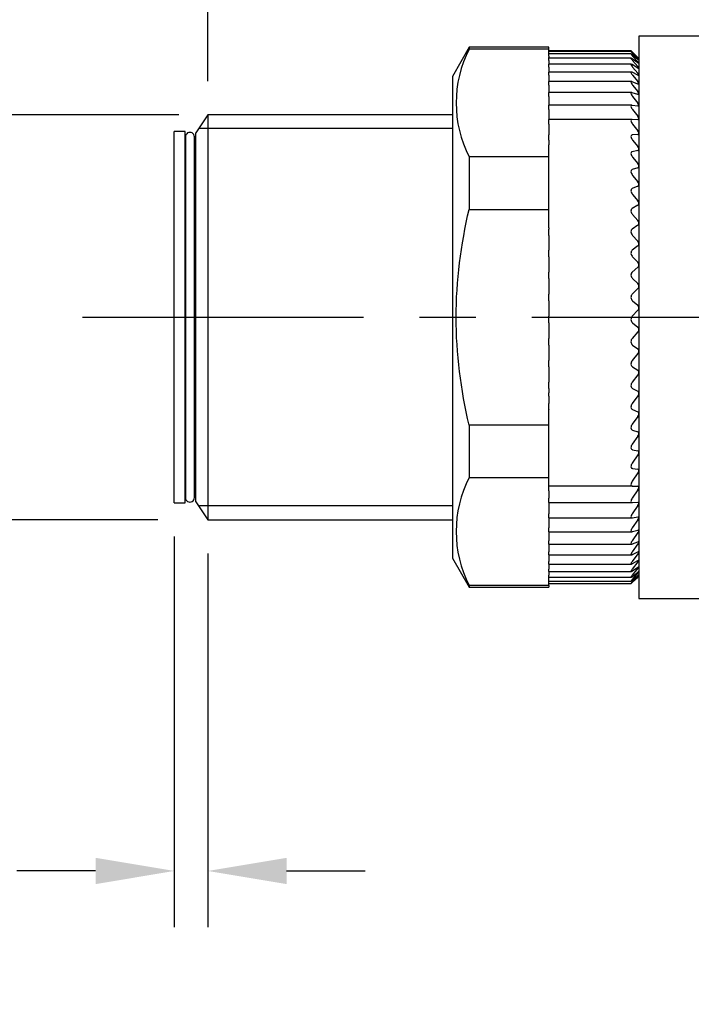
# Model space of a CAD drawing. Header units: inches. Extents: x 0 to 279, y 0 to 216.
# Tile 3 of 8: x 101 to 131, y 96 to 140. Entities that reach past the tile are written whole.
import ezdxf

# ---------------------------------------------------------------- set-up
doc = ezdxf.new("R2010")
doc.units = ezdxf.units.IN
doc.header["$LTSCALE"] = 10
doc.header["$MEASUREMENT"] = 0
doc.linetypes.add('CENTER', pattern=[2, 1.25, -0.25, 0.25, -0.25])
doc.layers.add('center', color=40, linetype='CENTER')
doc.layers.add('DIM', color=140, linetype='Continuous')
doc.dimstyles.get("Standard").update_dxf_attribs({"dimtxt": 4, "dimasz": 3.5, "dimexe": 2.5, "dimexo": 1.5, "dimgap": 1, "dimtad": 0, "dimtih": 1, "dimtoh": 1, "dimdec": 1, "dimzin": 0, "dimdsep": 46, "dimtxsty": 'Standard', "dimcen": 0, "dimadec": 0, "dimazin": 0, "dimtfac": 1, "dimtdec": 1, "dimtofl": 0, "dimtmove": 0, "dimatfit": 3, "dimfxl": 0, "dimtolj": 1, "dimtzin": 0, "dimarcsym": 0})

# ---------------------------------------------------------------- blocks, each defined once
blk = doc.blocks.new('*D18')
at = {"layer": 'Defpoints', "color": 0}
for p in [(166.516, 158.3), (109.274, 135.692), (166.516, 134.892)]:
    blk.add_point(p, dxfattribs=at)
at = {"layer": 'DIM', "color": 0, "lineweight": -2}
for p, q in [((109.274, 137.192), (109.274, 160.8)), ((166.516, 136.392), (166.516, 160.8)), ((112.774, 158.3), (126.331, 158.3)), ((163.016, 158.3), (149.664, 158.3))]:
    blk.add_line(p, q, dxfattribs=at)
at = {"layer": 'DIM', "color": 0}
for points in [[(112.774, 158.883), (112.774, 157.717), (109.274, 158.3)], [(163.016, 158.883), (163.016, 157.717), (166.516, 158.3)]]:
    blk.add_solid(points, dxfattribs=at)
at = {"layer": 'DIM', "color": 0, "insert": (137.997, 158.3), "char_height": 4, "attachment_point": 5}
blk.add_mtext('\\A1; 57.2\\P [2.25]', dxfattribs=at)
blk = doc.blocks.new('*D21')
at = {"layer": 'Defpoints', "color": 0}
for p in [(199.726, 176.908), (109.274, 135.692), (199.726, 131.942)]:
    blk.add_point(p, dxfattribs=at)
at = {"layer": 'DIM', "color": 0, "lineweight": -2}
for p, q in [((109.274, 137.192), (109.274, 179.408)), ((199.726, 133.442), (199.726, 179.408)), ((112.774, 176.908), (144.833, 176.908)), ((196.226, 176.908), (164.167, 176.908))]:
    blk.add_line(p, q, dxfattribs=at)
at = {"layer": 'DIM', "color": 0}
for points in [[(112.774, 177.491), (112.774, 176.325), (109.274, 176.908)], [(196.226, 177.491), (196.226, 176.325), (199.726, 176.908)]]:
    blk.add_solid(points, dxfattribs=at)
at = {"layer": 'DIM', "color": 0, "char_height": 4, "attachment_point": 5}
for s, insert in [('\\A1;90.5', (154.5, 179.908)), ('\\A1;[3.56]', (154.5, 173.908))]:
    blk.add_mtext(s, dxfattribs=dict(at, insert=insert))
blk = doc.blocks.new('*D19')
at = {"layer": 'Defpoints', "color": 0}
for p in [(109.478, 135.692), (90.354, 117.692), (108.552, 117.692)]:
    blk.add_point(p, dxfattribs=at)
at = {"layer": 'DIM', "color": 0, "lineweight": -2}
for p, q in [((107.978, 135.692), (87.854, 135.692)), ((90.354, 132.192), (90.354, 129.446)), ((90.354, 121.192), (90.354, 123.446)), ((107.052, 117.692), (87.854, 117.692))]:
    blk.add_line(p, q, dxfattribs=at)
at = {"layer": 'DIM', "color": 0}
for points in [[(89.771, 132.192), (90.937, 132.192), (90.354, 135.692)], [(89.771, 121.192), (90.937, 121.192), (90.354, 117.692)]]:
    blk.add_solid(points, dxfattribs=at)
at = {"layer": 'DIM', "color": 0, "insert": (90.354, 126.446), "char_height": 4, "attachment_point": 5}
blk.add_mtext('\\A1;M18X1', dxfattribs=at)
blk = doc.blocks.new('*D23')
at = {"layer": 'Defpoints', "color": 0}
for p in [(107.781, 118.442), (109.274, 117.692), (107.781, 102.075)]:
    blk.add_point(p, dxfattribs=at)
at = {"layer": 'DIM', "color": 0, "lineweight": -2}
for p, q in [((107.781, 116.942), (107.781, 99.575)), ((109.274, 116.192), (109.274, 99.575)), ((104.281, 102.075), (100.781, 102.075)), ((112.774, 102.075), (116.274, 102.075))]:
    blk.add_line(p, q, dxfattribs=at)
at = {"layer": 'DIM', "color": 0}
for points in [[(104.281, 102.658), (104.281, 101.491), (107.781, 102.075)], [(112.774, 102.658), (112.774, 101.491), (109.274, 102.075)]]:
    blk.add_solid(points, dxfattribs=at)
at = {"layer": 'DIM', "color": 0, "char_height": 4, "attachment_point": 5}
for s, insert in [('\\A1;1.5', (91.781, 105.075)), ('\\A1;[0.06]', (91.781, 99.075))]:
    blk.add_mtext(s, dxfattribs=dict(at, insert=insert))

msp = doc.modelspace()

# ---------------------------------------------------------------- linework, layer by layer
for p, q in [((128.452, 139.192), (128.452, 114.192)), ((131.452, 139.192), (128.452, 139.192)), ((120.899, 138.692), (120.152, 137.4)), ((120.899, 138.692), (120.899, 138.616)), ((124.452, 138.692), (120.899, 138.692)), ((120.899, 138.616), (124.452, 138.616)), ((124.452, 138.616), (124.452, 138.692)), ((124.452, 138.401), (124.452, 138.616)), ((128.102, 138.54), (124.452, 138.54)), ((128.103, 138.511), (124.452, 138.511)), ((124.452, 138.303), (124.452, 138.401)), ((128.105, 138.401), (124.452, 138.401)), ((128.412, 138.225), (128.157, 138.464)), ((128.412, 138.149), (128.157, 138.364)), ((128.452, 138.192), (128.17, 138.472)), ((128.173, 138.469), (128.399, 138.243)), ((128.173, 138.427), (128.399, 138.186)), ((124.452, 138.303), (124.452, 138.234)), ((124.452, 138.211), (124.452, 138.234)), ((124.452, 138.098), (124.452, 138.211)), ((128.107, 138.211), (124.452, 138.211)), ((124.452, 138.098), (124.452, 137.941)), ((124.452, 137.812), (124.452, 137.941)), ((128.113, 137.941), (124.452, 137.941)), ((128.412, 137.994), (128.157, 138.183)), ((128.412, 137.759), (128.157, 137.921)), ((128.173, 138.303), (128.399, 138.049)), ((128.173, 138.098), (128.399, 137.832)), ((128.448, 138.191), (128.448, 138.193)), ((128.448, 138.122), (128.448, 138.13)), ((128.448, 137.972), (128.448, 137.986)), ((124.452, 137.812), (124.452, 137.593)), ((124.452, 137.449), (124.452, 137.593)), ((128.118, 137.593), (124.452, 137.593)), ((124.452, 137.449), (124.452, 137.17)), ((128.412, 137.447), (128.157, 137.58)), ((128.173, 137.812), (128.399, 137.536)), ((128.173, 137.449), (128.399, 137.165)), ((128.448, 137.744), (128.448, 137.763)), ((128.448, 137.438), (128.448, 137.463)), ((120.152, 137.4), (120.152, 115.985)), ((124.452, 137.01), (124.452, 137.17)), ((128.125, 137.17), (124.452, 137.17)), ((124.452, 137.01), (124.452, 136.72)), ((128.412, 137.059), (128.157, 137.162)), ((128.173, 137.01), (128.399, 136.72)), ((128.448, 137.056), (128.448, 137.087)), ((124.452, 136.72), (124.452, 136.676)), ((124.452, 136.499), (124.452, 136.676)), ((128.134, 136.676), (124.452, 136.676)), ((128.412, 136.598), (128.157, 136.672)), ((128.448, 136.602), (128.448, 136.638)), ((124.452, 136.499), (124.452, 136.205)), ((124.452, 136.205), (124.452, 136.112)), ((128.173, 136.499), (128.399, 136.205)), ((124.452, 135.919), (124.452, 136.112)), ((128.144, 136.112), (124.452, 136.112)), ((124.452, 135.919), (124.452, 135.623)), ((128.412, 136.068), (128.157, 136.111)), ((128.173, 135.919), (128.399, 135.623)), ((128.448, 136.079), (128.448, 136.119)), ((109.274, 135.692), (108.738, 134.892)), ((120.152, 135.692), (109.274, 135.692)), ((109.274, 135.692), (109.274, 117.692)), ((124.452, 135.623), (124.452, 135.484)), ((124.452, 135.274), (124.452, 135.484)), ((128.154, 135.484), (124.452, 135.484)), ((124.452, 135.274), (124.452, 134.979)), ((128.412, 135.473), (128.157, 135.484)), ((128.173, 135.274), (128.399, 134.979)), ((128.448, 135.489), (128.448, 135.534)), ((107.781, 118.442), (107.781, 134.942)), ((108.271, 134.942), (107.781, 134.942)), ((108.271, 118.442), (108.271, 134.942)), ((108.738, 118.492), (108.738, 134.892)), ((120.152, 135.079), (108.905, 135.079)), ((124.452, 134.979), (124.452, 134.815)), ((128.448, 134.838), (128.448, 134.888)), ((108.276, 134.709), (108.276, 118.675)), ((108.677, 118.675), (108.677, 134.709)), ((124.452, 134.815), (124.452, 134.796)), ((124.452, 134.569), (124.452, 134.796)), ((124.452, 134.569), (124.452, 134.356)), ((128.412, 134.815), (128.157, 134.796)), ((128.173, 134.569), (128.399, 134.276)), ((108.276, 134.242), (108.271, 134.242)), ((108.738, 134.242), (108.677, 134.242)), ((108.677, 134.242), (108.738, 134.242)), ((124.452, 133.82), (124.452, 134.356)), ((128.412, 134.101), (128.157, 134.051)), ((128.448, 134.13), (128.448, 134.183)), ((120.899, 133.82), (120.899, 131.488)), ((124.452, 133.82), (120.899, 133.82)), ((124.452, 131.488), (124.452, 133.82)), ((128.173, 133.809), (128.399, 133.52)), ((128.412, 133.335), (128.157, 133.254)), ((128.448, 133.369), (128.448, 133.427)), ((128.173, 132.999), (128.399, 132.717)), ((128.412, 132.522), (128.157, 132.411)), ((128.448, 132.562), (128.448, 132.623)), ((128.173, 132.144), (128.399, 131.871)), ((128.448, 131.714), (128.448, 131.777)), ((120.899, 131.488), (124.452, 131.488)), ((124.452, 130.673), (124.452, 131.488)), ((128.412, 131.668), (128.157, 131.528)), ((128.173, 131.252), (128.399, 130.988)), ((128.448, 130.83), (128.448, 130.896)), ((124.452, 130.673), (124.452, 130.611)), ((124.452, 130.327), (124.452, 130.611)), ((128.412, 130.779), (128.157, 130.611)), ((124.452, 130.327), (124.452, 130.076)), ((124.452, 130.076), (124.452, 129.862)), ((128.173, 130.327), (128.399, 130.076)), ((124.452, 129.862), (124.452, 129.666)), ((124.452, 129.377), (124.452, 129.666)), ((128.412, 129.862), (128.157, 129.666)), ((128.448, 129.917), (128.448, 129.985)), ((124.452, 129.377), (124.452, 129.14)), ((124.452, 129.14), (124.452, 128.922)), ((128.173, 129.377), (128.399, 129.14)), ((124.452, 128.922), (124.452, 128.701)), ((124.452, 128.408), (124.452, 128.701)), ((128.412, 128.922), (128.157, 128.701)), ((128.448, 128.982), (128.448, 129.051)), ((124.452, 128.408), (124.452, 128.186)), ((128.173, 128.408), (128.399, 128.186)), ((124.452, 128.186), (124.452, 127.967)), ((124.452, 127.967), (124.452, 127.722)), ((128.412, 127.967), (128.157, 127.722)), ((128.448, 128.031), (128.448, 128.1)), ((124.452, 127.427), (124.452, 127.722)), ((124.452, 127.427), (124.452, 127.223)), ((128.173, 127.427), (128.399, 127.223)), ((124.452, 127.223), (124.452, 127.003)), ((124.452, 127.003), (124.452, 126.735)), ((128.412, 127.003), (128.157, 126.735)), ((128.448, 127.07), (128.448, 127.14)), ((124.452, 126.441), (124.452, 126.735)), ((124.452, 126.441), (124.452, 126.255)), ((124.452, 126.255), (124.452, 126.036)), ((128.173, 126.441), (128.399, 126.255)), ((128.448, 126.106), (128.448, 126.177)), ((124.452, 126.036), (124.452, 125.748)), ((124.452, 125.457), (124.452, 125.748)), ((128.412, 126.036), (128.157, 125.748)), ((124.452, 125.457), (124.452, 125.291)), ((124.452, 125.291), (124.452, 125.074)), ((128.173, 125.457), (128.399, 125.291)), ((128.448, 125.147), (128.448, 125.217)), ((124.452, 125.074), (124.452, 124.768)), ((124.452, 124.481), (124.452, 124.768)), ((128.412, 125.074), (128.157, 124.768)), ((124.452, 124.481), (124.452, 124.336)), ((124.452, 124.336), (124.452, 124.124)), ((128.173, 124.481), (128.399, 124.336)), ((124.452, 124.124), (124.452, 123.801)), ((128.412, 124.124), (128.157, 123.801)), ((128.448, 124.198), (128.448, 124.267)), ((124.452, 123.521), (124.452, 123.801)), ((124.452, 123.521), (124.452, 123.398)), ((128.173, 123.521), (128.399, 123.398)), ((124.452, 123.398), (124.452, 123.329)), ((124.452, 123.183), (124.452, 123.329)), ((124.452, 123.183), (124.452, 122.854)), ((128.412, 123.192), (128.157, 122.854)), ((128.448, 123.267), (128.448, 123.335)), ((124.452, 122.583), (124.452, 122.854)), ((124.452, 122.583), (124.452, 122.57)), ((124.452, 121.896), (124.452, 122.57)), ((128.173, 122.583), (128.399, 122.483)), ((128.412, 122.284), (128.157, 121.935)), ((128.448, 122.36), (128.448, 122.426)), ((120.899, 121.896), (120.899, 119.564)), ((124.452, 121.896), (120.899, 121.896)), ((124.452, 119.564), (124.452, 121.896)), ((128.412, 121.407), (128.157, 121.049)), ((128.173, 121.674), (128.399, 121.597)), ((128.448, 121.484), (128.448, 121.547)), ((128.412, 120.567), (128.157, 120.202)), ((128.173, 120.8), (128.399, 120.748)), ((128.448, 120.644), (128.448, 120.704)), ((128.173, 119.967), (128.399, 119.94)), ((120.899, 119.564), (124.452, 119.564)), ((124.452, 119.339), (124.452, 119.564)), ((128.412, 119.77), (128.157, 119.401)), ((128.448, 119.846), (128.448, 119.903)), ((108.271, 119.142), (108.276, 119.142)), ((108.677, 119.142), (108.738, 119.142)), ((124.452, 119.182), (124.452, 119.339)), ((124.452, 119.182), (124.452, 119.181)), ((128.173, 119.182), (124.452, 119.182)), ((124.452, 118.968), (124.452, 119.181)), ((128.173, 119.182), (128.399, 119.179)), ((128.448, 119.097), (128.448, 119.149)), ((124.452, 118.968), (124.452, 118.651)), ((124.452, 118.449), (124.452, 118.651)), ((128.412, 119.022), (128.157, 118.651)), ((107.781, 118.442), (108.271, 118.442)), ((108.738, 118.492), (109.274, 117.692)), ((120.152, 118.306), (108.905, 118.306)), ((124.452, 118.449), (124.452, 118.327)), ((124.452, 118.449), (128.164, 118.449)), ((124.452, 118.327), (124.452, 117.957)), ((128.412, 118.327), (128.157, 117.957)), ((128.173, 118.449), (128.399, 118.471)), ((128.448, 118.4), (128.448, 118.449)), ((124.452, 117.772), (124.452, 117.957)), ((124.452, 117.772), (124.452, 117.691)), ((124.452, 117.772), (128.153, 117.772)), ((128.173, 117.774), (128.399, 117.821)), ((128.448, 117.762), (128.448, 117.806)), ((109.274, 117.692), (120.152, 117.692)), ((124.452, 117.691), (124.452, 117.325)), ((124.452, 117.156), (124.452, 117.325)), ((128.412, 117.691), (128.157, 117.325)), ((124.452, 117.156), (124.452, 117.118)), ((124.452, 117.156), (128.142, 117.156)), ((124.452, 117.118), (124.452, 116.758)), ((128.412, 117.118), (128.157, 116.758)), ((128.173, 117.162), (128.399, 117.232)), ((128.448, 117.186), (128.448, 117.226)), ((124.452, 116.606), (124.452, 116.758)), ((124.452, 116.606), (124.452, 116.261)), ((124.452, 116.606), (128.132, 116.606)), ((128.412, 116.613), (128.157, 116.261)), ((128.173, 116.616), (128.399, 116.711)), ((128.448, 116.678), (128.448, 116.712)), ((124.452, 116.125), (124.452, 116.261)), ((124.452, 116.125), (124.452, 115.838)), ((124.452, 116.125), (128.124, 116.125)), ((128.412, 116.178), (128.157, 115.838)), ((128.173, 116.142), (128.399, 116.259)), ((128.448, 116.239), (128.448, 116.268)), ((120.152, 115.985), (120.899, 114.692)), ((124.452, 115.717), (124.452, 115.838)), ((124.452, 115.717), (124.452, 115.49)), ((124.452, 115.717), (128.117, 115.717)), ((128.412, 115.817), (128.157, 115.49)), ((128.173, 115.741), (128.399, 115.88)), ((128.173, 115.417), (128.399, 115.578)), ((128.448, 115.874), (128.448, 115.898)), ((128.448, 115.584), (128.448, 115.603)), ((124.452, 115.384), (124.452, 115.49)), ((124.452, 115.384), (124.452, 115.221)), ((124.452, 115.384), (128.11, 115.384)), ((124.452, 115.13), (124.452, 115.221)), ((124.452, 114.768), (124.452, 115.13)), ((124.452, 115.13), (128.107, 115.13)), ((128.412, 115.532), (128.157, 115.221)), ((128.412, 115.325), (128.157, 115.032)), ((128.412, 115.199), (128.157, 114.926)), ((128.412, 115.152), (128.157, 114.901)), ((128.173, 115.172), (128.399, 115.353)), ((128.173, 115.008), (128.399, 115.208)), ((128.173, 114.926), (128.399, 115.143)), ((128.348, 115.089), (128.452, 115.192)), ((128.448, 115.373), (128.448, 115.385)), ((128.448, 115.241), (128.448, 115.248)), ((128.448, 115.189), (128.448, 115.19)), ((120.899, 114.768), (120.899, 114.692)), ((124.452, 114.768), (120.899, 114.768)), ((120.899, 114.692), (124.452, 114.692)), ((124.452, 114.955), (128.104, 114.955)), ((124.452, 114.861), (128.101, 114.861)), ((124.452, 114.848), (128.103, 114.848)), ((124.452, 114.768), (124.452, 114.692)), ((128.452, 114.192), (131.452, 114.192))]:
    msp.add_line(p, q)
for centre, radius, start, end in [((125.59, 136.218), 5.268, 152.925, 207.075), ((126.811, 136.645), 2.253, 43.3951, 45.1763), ((127.933, 137.734), 0.65, 37.5164, 44.1141), ((128.072, 137.743), 0.449, 32.8606, 43.0326), ((129.406, 139.258), 1.434, 226.116, 228.089), ((128.602, 138.361), 0.284, 227.9689, 237.1642), ((128.121, 137.58), 0.375, 29.1456, 42.0101), ((128.144, 137.313), 0.34, 26.1545, 41.0974), ((128.156, 136.958), 0.319, 23.7243, 40.3247), ((128.164, 136.524), 0.306, 21.7332, 39.7094), ((128.17, 136.017), 0.297, 20.0902, 39.2612), ((128.175, 135.442), 0.288, 18.7266, 38.9863), ((108.476, 134.71), 0.2, 359.7616, 181.2686), ((128.182, 134.803), 0.28, 17.5904, 38.8896), ((128.412, 134.856), 0.0404, 270.3925, 334.4493), ((128.189, 134.106), 0.271, 16.642, 38.9766), ((128.405, 134.147), 0.0466, 278.9074, 338.6271), ((128.198, 133.355), 0.261, 15.8509, 39.2545), ((128.397, 133.387), 0.0546, 286.5818, 341.4008), ((128.208, 132.557), 0.249, 15.1935, 39.7332), ((128.387, 132.581), 0.0644, 293.2881, 343.239), ((128.219, 131.717), 0.237, 14.6519, 40.4259), ((128.375, 131.734), 0.0757, 299.0384, 344.4672), ((128.232, 130.841), 0.224, 14.2127, 41.35), ((128.363, 130.852), 0.0884, 303.9145, 345.2957), ((128.245, 129.935), 0.209, 13.8661, 42.5283), ((128.349, 129.942), 0.102, 308.0237, 345.8554), ((128.26, 129.005), 0.194, 13.6058, 43.9892), ((128.335, 129.01), 0.117, 311.4738, 346.2261), ((128.275, 128.059), 0.178, 13.4293, 45.7688), ((128.319, 128.062), 0.133, 314.3627, 346.4558), ((128.303, 127.582), 0.202, 136.1374, 230.0932), ((128.291, 127.103), 0.162, 13.3381, 47.9115), ((128.304, 127.104), 0.148, 316.774, 346.5734), ((128.302, 126.595), 0.201, 135.917, 230.3245), ((128.307, 126.143), 0.145, 13.3389, 50.4713), ((128.289, 126.144), 0.164, 318.777, 346.5955), ((128.298, 125.61), 0.197, 135.3461, 230.9505), ((128.322, 125.187), 0.129, 13.4461, 53.5135), ((128.274, 125.189), 0.179, 320.4283, 346.531), ((128.337, 124.24), 0.114, 13.6858, 57.1146), ((128.26, 124.244), 0.194, 321.7732, 346.3834), ((128.352, 123.31), 0.0997, 14.1013, 61.3611), ((128.246, 123.317), 0.208, 322.8474, 346.1523), ((128.365, 122.404), 0.0864, 14.7641, 66.345), ((128.234, 122.415), 0.221, 323.679, 345.8339), ((128.377, 121.526), 0.0746, 15.7883, 72.1526), ((128.224, 121.542), 0.232, 324.2894, 345.4211), ((128.387, 120.685), 0.0643, 17.3518, 78.843), ((128.214, 120.707), 0.242, 324.6943, 344.9036), ((128.396, 119.884), 0.0557, 19.7195, 86.4109), ((125.59, 117.166), 5.268, 152.925, 207.075), ((128.207, 119.914), 0.251, 324.9047, 344.2673), ((128.403, 119.13), 0.0488, 23.2611, 94.7324), ((128.201, 119.17), 0.258, 324.9276, 343.4935), ((108.476, 118.674), 0.2, 178.7314, 0.2384), ((128.197, 118.479), 0.264, 324.7662, 342.5575), ((128.194, 117.848), 0.269, 324.4207, 341.427), ((128.191, 117.28), 0.274, 323.8884, 340.0596), ((128.188, 116.781), 0.28, 323.1652, 338.3994), ((128.184, 116.354), 0.288, 322.2457, 336.3715), ((128.176, 116.007), 0.303, 321.1257, 333.8757), ((128.158, 115.746), 0.332, 319.805, 330.7761), ((128.523, 115.22), 0.181, 114.267, 132.929), ((128.683, 114.909), 0.412, 124.7279, 133.5021), ((130.595, 112.896), 3.141, 133.0994, 134.3336), ((128.115, 115.59), 0.397, 318.2922, 326.8888), ((127.981, 115.606), 0.594, 316.6114, 321.9663), ((126.04, 117.54), 3.366, 314.8093, 315.6842)]:
    msp.add_arc(centre, radius, start, end)
for points, knots in [([(128.157, 138.464), (128.14, 138.48), (128.125, 138.494), (128.105, 138.51), (128.099, 138.513), (128.104, 138.505), (128.112, 138.494), (128.139, 138.465), (128.155, 138.447), (128.173, 138.427)], [0, 0, 0, 0, 0.25, 0.25, 0.5, 0.5, 0.75, 0.75, 1, 1, 1, 1]), ([(128.157, 138.364), (128.14, 138.379), (128.125, 138.39), (128.105, 138.403), (128.099, 138.403), (128.104, 138.39), (128.112, 138.376), (128.139, 138.343), (128.155, 138.324), (128.173, 138.303)], [0, 0, 0, 0, 0.25, 0.25, 0.5, 0.5, 0.75, 0.75, 1, 1, 1, 1]), ([(128.101, 138.54), (128.101, 138.54), (128.101, 138.54), (128.104, 138.538), (128.112, 138.529), (128.139, 138.503), (128.155, 138.487), (128.173, 138.469)], [0.4700621, 0.4700621, 0.4700621, 0.4700621, 0.5, 0.5, 0.75, 0.75, 1, 1, 1, 1]), ([(128.157, 138.183), (128.14, 138.195), (128.125, 138.205), (128.105, 138.213), (128.099, 138.21), (128.104, 138.192), (128.112, 138.177), (128.139, 138.14), (128.155, 138.119), (128.173, 138.098)], [0, 0, 0, 0, 0.25, 0.25, 0.5, 0.5, 0.75, 0.75, 1, 1, 1, 1]), ([(128.157, 137.921), (128.14, 137.931), (128.125, 137.939), (128.105, 137.942), (128.099, 137.937), (128.104, 137.914), (128.112, 137.896), (128.139, 137.856), (128.155, 137.835), (128.173, 137.812)], [0, 0, 0, 0, 0.25, 0.25, 0.5, 0.5, 0.75, 0.75, 1, 1, 1, 1]), ([(128.448, 137.972), (128.445, 137.973), (128.439, 137.976), (128.431, 137.98), (128.426, 137.984), (128.419, 137.989), (128.412, 137.994)], [0, 0, 0, 0, 0.565382, 0.565382, 0.565382, 1, 1, 1, 1]), ([(128.157, 137.58), (128.14, 137.589), (128.125, 137.594), (128.105, 137.592), (128.099, 137.585), (128.104, 137.557), (128.112, 137.538), (128.139, 137.495), (128.155, 137.472), (128.173, 137.449)], [0, 0, 0, 0, 0.25, 0.25, 0.5, 0.5, 0.75, 0.75, 1, 1, 1, 1]), ([(128.448, 137.744), (128.445, 137.743), (128.439, 137.745), (128.431, 137.748), (128.426, 137.751), (128.419, 137.755), (128.412, 137.759)], [0, 0, 0, 0, 0.565364, 0.565364, 0.565364, 1, 1, 1, 1]), ([(128.448, 137.438), (128.445, 137.436), (128.439, 137.436), (128.431, 137.438), (128.426, 137.44), (128.419, 137.443), (128.412, 137.447)], [0, 0, 0, 0, 0.56535, 0.56535, 0.56535, 1, 1, 1, 1]), ([(128.157, 137.162), (128.14, 137.169), (128.125, 137.172), (128.105, 137.166), (128.099, 137.156), (128.104, 137.124), (128.112, 137.103), (128.139, 137.057), (128.155, 137.033), (128.173, 137.01)], [0, 0, 0, 0, 0.25, 0.25, 0.5, 0.5, 0.75, 0.75, 1, 1, 1, 1]), ([(128.448, 137.056), (128.445, 137.053), (128.439, 137.052), (128.431, 137.053), (128.426, 137.054), (128.419, 137.056), (128.412, 137.059)], [0, 0, 0, 0, 0.56534, 0.56534, 0.56534, 1, 1, 1, 1]), ([(128.157, 136.672), (128.14, 136.677), (128.125, 136.677), (128.105, 136.666), (128.099, 136.654), (128.104, 136.618), (128.112, 136.595), (128.139, 136.547), (128.155, 136.523), (128.173, 136.499)], [0, 0, 0, 0, 0.25, 0.25, 0.5, 0.5, 0.75, 0.75, 1, 1, 1, 1]), ([(128.448, 136.602), (128.445, 136.598), (128.439, 136.596), (128.431, 136.595), (128.426, 136.595), (128.419, 136.596), (128.412, 136.598)], [0, 0, 0, 0, 0.565333, 0.565333, 0.565333, 1, 1, 1, 1]), ([(128.157, 136.111), (128.14, 136.114), (128.125, 136.112), (128.105, 136.097), (128.099, 136.082), (128.104, 136.042), (128.112, 136.017), (128.139, 135.967), (128.155, 135.943), (128.173, 135.919)], [0, 0, 0, 0, 0.25, 0.25, 0.5, 0.5, 0.75, 0.75, 1, 1, 1, 1]), ([(128.448, 136.079), (128.445, 136.073), (128.439, 136.069), (128.431, 136.068), (128.426, 136.067), (128.419, 136.067), (128.412, 136.068)], [0, 0, 0, 0, 0.565328, 0.565328, 0.565328, 1, 1, 1, 1]), ([(128.157, 135.484), (128.14, 135.485), (128.125, 135.481), (128.105, 135.461), (128.099, 135.444), (128.104, 135.4), (128.112, 135.375), (128.139, 135.323), (128.155, 135.298), (128.173, 135.274)], [0, 0, 0, 0, 0.25, 0.25, 0.5, 0.5, 0.75, 0.75, 1, 1, 1, 1]), ([(128.448, 135.489), (128.445, 135.482), (128.439, 135.477), (128.431, 135.475), (128.426, 135.473), (128.419, 135.472), (128.412, 135.473)], [0, 0, 0, 0, 0.565326, 0.565326, 0.565326, 1, 1, 1, 1]), ([(128.157, 134.796), (128.14, 134.795), (128.125, 134.788), (128.105, 134.764), (128.099, 134.745), (128.104, 134.698), (128.112, 134.671), (128.139, 134.618), (128.155, 134.593), (128.173, 134.569)], [0, 0, 0, 0, 0.25, 0.25, 0.5, 0.5, 0.75, 0.75, 1, 1, 1, 1]), ([(128.157, 134.051), (128.14, 134.047), (128.125, 134.039), (128.105, 134.01), (128.099, 133.989), (128.104, 133.939), (128.112, 133.911), (128.139, 133.857), (128.155, 133.832), (128.173, 133.809)], [0, 0, 0, 0, 0.25, 0.25, 0.5, 0.5, 0.75, 0.75, 1, 1, 1, 1]), ([(128.157, 133.254), (128.14, 133.248), (128.125, 133.238), (128.105, 133.205), (128.099, 133.183), (128.104, 133.13), (128.112, 133.101), (128.139, 133.047), (128.155, 133.022), (128.173, 132.999)], [0, 0, 0, 0, 0.25, 0.25, 0.5, 0.5, 0.75, 0.75, 1, 1, 1, 1]), ([(128.157, 132.411), (128.14, 132.403), (128.125, 132.391), (128.105, 132.355), (128.099, 132.33), (128.104, 132.275), (128.112, 132.246), (128.139, 132.191), (128.155, 132.166), (128.173, 132.144)], [0, 0, 0, 0, 0.25, 0.25, 0.5, 0.5, 0.75, 0.75, 1, 1, 1, 1]), ([(120.899, 121.896), (120.534, 123.478), (120.322, 125.076), (120.321, 128.298), (120.538, 129.924), (120.899, 131.488)], [0, 0, 0, 0, 0.5, 0.5, 1, 1, 1, 1]), ([(128.157, 131.528), (128.14, 131.518), (128.125, 131.504), (128.105, 131.464), (128.099, 131.438), (128.104, 131.381), (128.112, 131.352), (128.139, 131.297), (128.155, 131.273), (128.173, 131.252)], [0, 0, 0, 0, 0.25, 0.25, 0.5, 0.5, 0.75, 0.75, 1, 1, 1, 1]), ([(128.157, 130.611), (128.14, 130.599), (128.125, 130.583), (128.105, 130.54), (128.099, 130.513), (128.104, 130.454), (128.112, 130.425), (128.139, 130.371), (128.155, 130.347), (128.173, 130.327)], [0, 0, 0, 0, 0.25, 0.25, 0.5, 0.5, 0.75, 0.75, 1, 1, 1, 1]), ([(128.157, 129.666), (128.14, 129.653), (128.125, 129.635), (128.105, 129.589), (128.099, 129.561), (128.104, 129.501), (128.112, 129.472), (128.139, 129.419), (128.155, 129.396), (128.173, 129.377)], [0, 0, 0, 0, 0.25, 0.25, 0.5, 0.5, 0.75, 0.75, 1, 1, 1, 1]), ([(128.157, 128.701), (128.14, 128.686), (128.125, 128.667), (128.105, 128.618), (128.099, 128.589), (128.104, 128.528), (128.112, 128.499), (128.139, 128.448), (128.155, 128.426), (128.173, 128.408)], [0, 0, 0, 0, 0.25, 0.25, 0.5, 0.5, 0.75, 0.75, 1, 1, 1, 1]), ([(128.157, 124.768), (128.14, 124.747), (128.125, 124.723), (128.105, 124.667), (128.099, 124.637), (128.104, 124.578), (128.112, 124.551), (128.139, 124.509), (128.155, 124.493), (128.173, 124.481)], [0, 0, 0, 0, 0.25, 0.25, 0.5, 0.5, 0.75, 0.75, 1, 1, 1, 1]), ([(128.157, 123.801), (128.14, 123.779), (128.125, 123.754), (128.105, 123.698), (128.099, 123.667), (128.104, 123.61), (128.112, 123.585), (128.139, 123.545), (128.155, 123.531), (128.173, 123.521)], [0, 0, 0, 0, 0.25, 0.25, 0.5, 0.5, 0.75, 0.75, 1, 1, 1, 1]), ([(128.157, 122.854), (128.14, 122.832), (128.125, 122.806), (128.105, 122.749), (128.099, 122.719), (128.104, 122.663), (128.112, 122.64), (128.139, 122.603), (128.155, 122.591), (128.173, 122.583)], [0, 0, 0, 0, 0.25, 0.25, 0.5, 0.5, 0.75, 0.75, 1, 1, 1, 1]), ([(128.157, 121.935), (128.14, 121.911), (128.125, 121.885), (128.105, 121.829), (128.099, 121.799), (128.104, 121.745), (128.112, 121.723), (128.139, 121.691), (128.155, 121.68), (128.173, 121.674)], [0, 0, 0, 0, 0.25, 0.25, 0.5, 0.5, 0.75, 0.75, 1, 1, 1, 1]), ([(128.157, 121.049), (128.14, 121.024), (128.125, 120.998), (128.105, 120.942), (128.099, 120.913), (128.104, 120.862), (128.112, 120.842), (128.139, 120.813), (128.155, 120.804), (128.173, 120.8)], [0, 0, 0, 0, 0.25, 0.25, 0.5, 0.5, 0.75, 0.75, 1, 1, 1, 1]), ([(128.157, 120.202), (128.14, 120.177), (128.125, 120.151), (128.105, 120.095), (128.099, 120.067), (128.104, 120.02), (128.112, 120.001), (128.139, 119.976), (128.155, 119.97), (128.173, 119.967)], [0, 0, 0, 0, 0.25, 0.25, 0.5, 0.5, 0.75, 0.75, 1, 1, 1, 1]), ([(128.157, 119.401), (128.14, 119.376), (128.125, 119.349), (128.105, 119.295), (128.099, 119.268), (128.104, 119.224), (128.112, 119.207), (128.139, 119.187), (128.155, 119.182), (128.173, 119.182)], [0, 0, 0, 0, 0.25, 0.25, 0.5, 0.5, 0.75, 0.75, 1, 1, 1, 1]), ([(128.157, 118.651), (128.14, 118.626), (128.125, 118.599), (128.105, 118.547), (128.099, 118.522), (128.104, 118.481), (128.112, 118.466), (128.139, 118.45), (128.155, 118.447), (128.173, 118.449)], [0, 0, 0, 0, 0.25, 0.25, 0.5, 0.5, 0.75, 0.75, 1, 1, 1, 1]), ([(128.157, 117.957), (128.14, 117.932), (128.125, 117.906), (128.105, 117.856), (128.099, 117.832), (128.104, 117.795), (128.112, 117.783), (128.139, 117.771), (128.155, 117.771), (128.173, 117.774)], [0, 0, 0, 0, 0.25, 0.25, 0.5, 0.5, 0.75, 0.75, 1, 1, 1, 1]), ([(128.157, 117.325), (128.14, 117.3), (128.125, 117.275), (128.105, 117.227), (128.099, 117.205), (128.104, 117.172), (128.112, 117.162), (128.139, 117.154), (128.155, 117.156), (128.173, 117.162)], [0, 0, 0, 0, 0.25, 0.25, 0.5, 0.5, 0.75, 0.75, 1, 1, 1, 1]), ([(128.157, 116.758), (128.14, 116.734), (128.125, 116.71), (128.105, 116.664), (128.099, 116.644), (128.104, 116.615), (128.112, 116.608), (128.139, 116.605), (128.155, 116.609), (128.173, 116.616)], [0, 0, 0, 0, 0.25, 0.25, 0.5, 0.5, 0.75, 0.75, 1, 1, 1, 1]), ([(128.157, 116.261), (128.14, 116.238), (128.125, 116.214), (128.105, 116.172), (128.099, 116.153), (128.104, 116.129), (128.112, 116.124), (128.139, 116.126), (128.155, 116.132), (128.173, 116.142)], [0, 0, 0, 0, 0.25, 0.25, 0.5, 0.5, 0.75, 0.75, 1, 1, 1, 1]), ([(128.157, 115.838), (128.14, 115.815), (128.125, 115.792), (128.105, 115.753), (128.099, 115.737), (128.104, 115.718), (128.112, 115.715), (128.139, 115.721), (128.155, 115.729), (128.173, 115.741)], [0, 0, 0, 0, 0.25, 0.25, 0.5, 0.5, 0.75, 0.75, 1, 1, 1, 1]), ([(128.157, 115.49), (128.14, 115.468), (128.125, 115.447), (128.105, 115.411), (128.099, 115.397), (128.104, 115.383), (128.112, 115.383), (128.139, 115.394), (128.155, 115.404), (128.173, 115.417)], [0, 0, 0, 0, 0.25, 0.25, 0.5, 0.5, 0.75, 0.75, 1, 1, 1, 1]), ([(128.157, 115.221), (128.14, 115.2), (128.125, 115.18), (128.105, 115.149), (128.099, 115.137), (128.104, 115.128), (128.112, 115.13), (128.139, 115.145), (128.155, 115.157), (128.173, 115.172)], [0, 0, 0, 0, 0.25, 0.25, 0.5, 0.5, 0.75, 0.75, 1, 1, 1, 1]), ([(128.157, 115.032), (128.14, 115.013), (128.125, 114.995), (128.105, 114.967), (128.099, 114.958), (128.104, 114.953), (128.112, 114.958), (128.139, 114.978), (128.155, 114.991), (128.173, 115.008)], [0, 0, 0, 0, 0.25, 0.25, 0.5, 0.5, 0.75, 0.75, 1, 1, 1, 1]), ([(128.157, 114.926), (128.14, 114.907), (128.125, 114.891), (128.105, 114.867), (128.099, 114.861), (128.104, 114.861), (128.112, 114.869), (128.139, 114.892), (128.155, 114.908), (128.173, 114.926)], [0, 0, 0, 0, 0.25, 0.25, 0.5, 0.5, 0.75, 0.75, 1, 1, 1, 1]), ([(128.157, 114.901), (128.14, 114.884), (128.125, 114.87), (128.107, 114.853), (128.102, 114.849), (128.101, 114.848)], [0, 0, 0, 0, 0.25, 0.25, 0.4467295, 0.4467295, 0.4467295, 0.4467295])]:
    msp.add_open_spline(points, degree=3, knots=knots)
for points in [[(128.399, 118.471), (128.421, 118.473), (128.44, 118.467), (128.448, 118.449)], [(128.399, 117.821), (128.421, 117.825), (128.44, 117.822), (128.448, 117.806)], [(128.399, 117.232), (128.421, 117.239), (128.44, 117.239), (128.448, 117.226)], [(128.399, 116.711), (128.421, 116.72), (128.44, 116.723), (128.448, 116.712)], [(128.399, 116.259), (128.421, 116.27), (128.44, 116.276), (128.448, 116.268)], [(128.399, 115.88), (128.421, 115.894), (128.44, 115.902), (128.448, 115.898)], [(128.399, 115.578), (128.421, 115.593), (128.44, 115.604), (128.448, 115.603)]]:
    msp.add_open_spline(points, degree=3)
at = {"layer": 'center'}
msp.add_line((103.694, 126.692), (201.292, 126.692), dxfattribs=at)

# ---------------------------------------------------------------- dimensions: what is measured, and where the dimension line sits
at = {"layer": 'DIM'}
dim = msp.add_linear_dim(base=(199.726, 176.908), p1=(109.274, 135.692), p2=(199.726, 131.942), angle=180, dimstyle='Standard', override={"dimpost": '\\X'}, dxfattribs=at)
dim.commit()
dim.dimension.update_dxf_attribs({"geometry": '*D21', "text_midpoint": (154.5, 176.908)})
for base, p1, p2, angle, text, picture, middle in [((166.516, 158.3), (109.274, 135.692), (166.516, 134.892), 180, ' <>', '*D18', (137.997, 158.3)), ((90.354, 117.692), (109.478, 135.692), (108.552, 117.692), 90, 'M18X1', '*D19', (90.354, 126.446))]:
    dim = msp.add_linear_dim(base=base, p1=p1, p2=p2, angle=angle, text=text, dimstyle='Standard', override={"dimpost": '\\X'}, dxfattribs=at)
    dim.commit()
    dim.dimension.update_dxf_attribs({"geometry": picture, "text_midpoint": middle, "dimtype": 160})
dim = msp.add_linear_dim(base=(107.781, 102.075), p1=(109.274, 117.692), p2=(107.781, 118.442), dimstyle='Standard', override={"dimpost": '\\X'}, dxfattribs=at)
dim.commit()
dim.dimension.update_dxf_attribs({"geometry": '*D23', "text_midpoint": (91.781, 102.075)})

doc.saveas('drawing.dxf')
